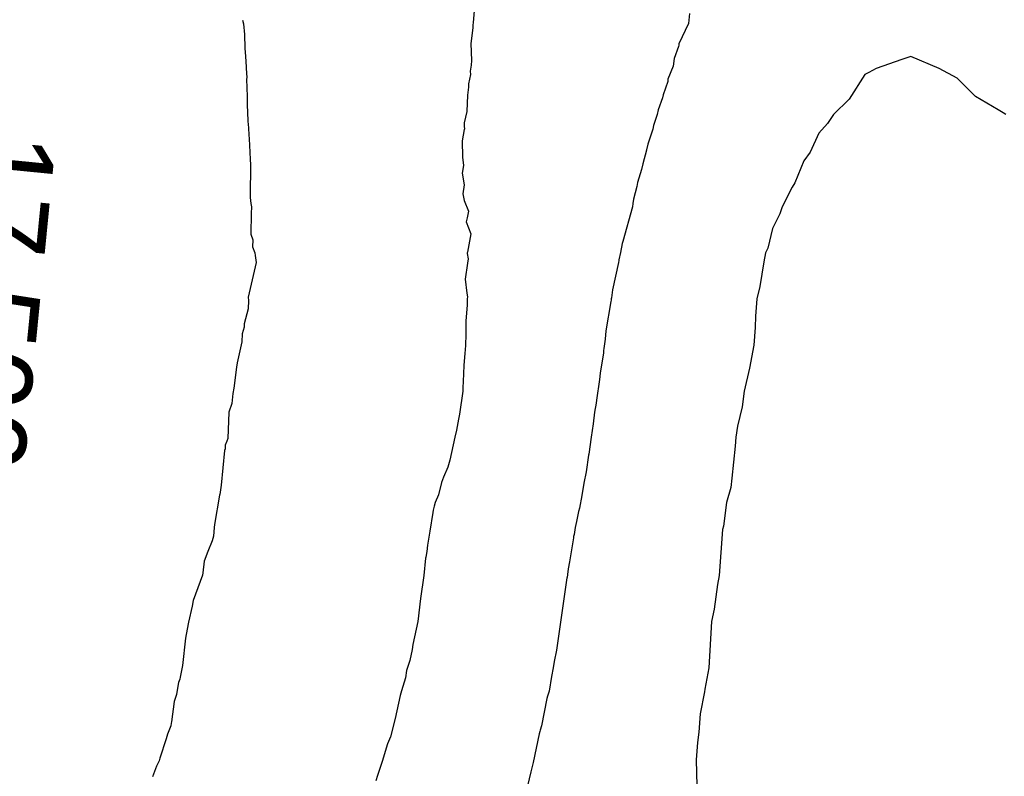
# Model space of a CAD drawing. Extents: x 158343 to 162498, y 431347 to 434500.
# Tile 219 of 248: x 159640 to 159662, y 434070 to 434087. Entities that reach past the tile are written whole.
import ezdxf

# ---------------------------------------------------------------- set-up
doc = ezdxf.new("R2010")
doc.units = 0
doc.header["$LTSCALE"] = 10
doc.header["$MEASUREMENT"] = 0
doc.layers.add('000_arcering', color=8, linetype='CONTINUOUS')
doc.layers.add('def. con-hoogtelijn (index)', color=8, linetype='CONTINUOUS')
doc.styles.add('Style-WORKING', font='WORKING.shx')

# ---------------------------------------------------------------- blocks, each defined once
blk = doc.blocks.new('bestaande hoogtelijnen')
at = {"layer": 'def. con-hoogtelijn (index)'}
for p, q in [((-17.453, 20.443), (-17.489, 20.016)), ((-17.453, 20.443), (-17.489, 20.016)), ((-22.49, 20.072), (-22.467, 19.99)), ((-22.49, 20.072), (-22.467, 19.99)), ((-22.49, 20.072), (-22.467, 19.99)), ((-12.797, 20.214), (-12.815, 20)), ((-12.797, 20.214), (-12.815, 20)), ((-12.797, 20.214), (-12.815, 20)), ((-22.467, 19.99), (-22.448, 19.755)), ((-22.467, 19.99), (-22.448, 19.755)), ((-22.467, 19.99), (-22.448, 19.755)), ((-17.497, 19.899), (-17.537, 19.564)), ((-17.497, 19.899), (-17.537, 19.564)), ((-17.492, 19.961), (-17.497, 19.899)), ((-17.492, 19.961), (-17.497, 19.899)), ((-17.489, 20.016), (-17.492, 19.961)), ((-17.489, 20.016), (-17.492, 19.961)), ((-12.815, 20), (-13.026, 19.553)), ((-12.815, 20), (-13.026, 19.553)), ((-12.815, 20), (-13.026, 19.553)), ((-22.448, 19.755), (-22.435, 19.462)), ((-22.448, 19.755), (-22.435, 19.462)), ((-22.448, 19.755), (-22.435, 19.462)), ((-22.435, 19.462), (-22.427, 19.278)), ((-22.435, 19.462), (-22.427, 19.278)), ((-22.435, 19.462), (-22.427, 19.278)), ((-17.537, 19.564), (-17.52, 19.195)), ((-17.537, 19.564), (-17.52, 19.195)), ((-13.03, 19.494), (-13.13, 19.237)), ((-13.03, 19.494), (-13.13, 19.237)), ((-13.03, 19.494), (-13.13, 19.237)), ((-13.027, 19.526), (-13.03, 19.494)), ((-13.027, 19.526), (-13.03, 19.494)), ((-13.027, 19.526), (-13.03, 19.494)), ((-13.026, 19.553), (-13.027, 19.526)), ((-13.026, 19.553), (-13.027, 19.526)), ((-13.026, 19.553), (-13.027, 19.526)), ((-22.427, 19.278), (-22.41, 19.056)), ((-22.427, 19.278), (-22.41, 19.056)), ((-22.427, 19.278), (-22.41, 19.056)), ((-13.13, 19.237), (-13.15, 19.07)), ((-13.13, 19.237), (-13.15, 19.07)), ((-13.13, 19.237), (-13.15, 19.07)), ((-7.992, 19.279), (-8.189, 19.216)), ((-7.992, 19.279), (-8.189, 19.216)), ((-7.377, 19.019), (-7.992, 19.279)), ((-7.377, 19.019), (-7.992, 19.279)), ((-22.41, 19.056), (-22.409, 19.019)), ((-22.41, 19.056), (-22.409, 19.019)), ((-22.41, 19.056), (-22.409, 19.019)), ((-22.409, 19.019), (-22.398, 18.824)), ((-22.409, 19.019), (-22.398, 18.824)), ((-22.409, 19.019), (-22.398, 18.824)), ((-17.528, 19.093), (-17.549, 18.961)), ((-17.528, 19.093), (-17.549, 18.961)), ((-17.52, 19.195), (-17.528, 19.093)), ((-17.52, 19.195), (-17.528, 19.093)), ((-13.15, 19.07), (-13.263, 18.79)), ((-13.15, 19.07), (-13.263, 18.79)), ((-13.15, 19.07), (-13.263, 18.79)), ((-8.746, 19.019), (-8.904, 18.931)), ((-8.746, 19.019), (-8.904, 18.931)), ((-8.189, 19.216), (-8.746, 19.019)), ((-8.189, 19.216), (-8.746, 19.019)), ((-6.992, 18.812), (-7.377, 19.019)), ((-6.992, 18.812), (-7.377, 19.019)), ((-22.398, 18.824), (-22.399, 18.786)), ((-22.398, 18.824), (-22.399, 18.786)), ((-22.398, 18.824), (-22.399, 18.786)), ((-17.547, 18.887), (-17.586, 18.689)), ((-17.547, 18.887), (-17.586, 18.689)), ((-17.549, 18.961), (-17.547, 18.887)), ((-17.549, 18.961), (-17.547, 18.887)), ((-8.992, 18.89), (-9.331, 18.358)), ((-8.992, 18.89), (-9.331, 18.358)), ((-8.904, 18.931), (-8.992, 18.89)), ((-8.904, 18.931), (-8.992, 18.89)), ((-6.595, 18.416), (-6.992, 18.812)), ((-6.595, 18.416), (-6.992, 18.812)), ((-22.399, 18.786), (-22.384, 18.41)), ((-22.399, 18.786), (-22.384, 18.41)), ((-22.399, 18.786), (-22.384, 18.41)), ((-17.587, 18.614), (-17.611, 18.443)), ((-17.587, 18.614), (-17.611, 18.443)), ((-17.586, 18.689), (-17.587, 18.614)), ((-17.586, 18.689), (-17.587, 18.614)), ((-13.267, 18.739), (-13.368, 18.448)), ((-13.267, 18.739), (-13.368, 18.448)), ((-13.267, 18.739), (-13.368, 18.448)), ((-13.263, 18.79), (-13.267, 18.739)), ((-13.263, 18.79), (-13.267, 18.739)), ((-13.263, 18.79), (-13.267, 18.739)), ((-22.384, 18.41), (-22.388, 18.231)), ((-22.384, 18.41), (-22.388, 18.231)), ((-22.384, 18.41), (-22.388, 18.231)), ((-17.611, 18.443), (-17.621, 18.085)), ((-17.611, 18.443), (-17.621, 18.085)), ((-13.379, 18.382), (-13.476, 18.122)), ((-13.379, 18.382), (-13.476, 18.122)), ((-13.379, 18.382), (-13.476, 18.122)), ((-13.368, 18.448), (-13.379, 18.382)), ((-13.368, 18.448), (-13.379, 18.382)), ((-13.368, 18.448), (-13.379, 18.382)), ((-6.099, 18.125), (-6.595, 18.416)), ((-6.099, 18.125), (-6.595, 18.416)), ((-22.388, 18.231), (-22.371, 17.89)), ((-22.388, 18.231), (-22.371, 17.89)), ((-22.388, 18.231), (-22.371, 17.89)), ((-9.331, 18.358), (-9.673, 18.019)), ((-9.331, 18.358), (-9.673, 18.019)), ((-17.621, 18.085), (-17.679, 17.838)), ((-17.621, 18.085), (-17.679, 17.838)), ((-13.496, 18.023), (-13.577, 17.786)), ((-13.496, 18.023), (-13.577, 17.786)), ((-13.496, 18.023), (-13.577, 17.786)), ((-13.476, 18.122), (-13.496, 18.023)), ((-13.476, 18.122), (-13.496, 18.023)), ((-13.476, 18.122), (-13.496, 18.023)), ((-9.673, 18.019), (-9.799, 17.825)), ((-9.673, 18.019), (-9.799, 17.825)), ((-5.992, 18.055), (-6.099, 18.125)), ((-5.992, 18.055), (-6.099, 18.125)), ((-5.937, 18.019), (-5.992, 18.055)), ((-5.937, 18.019), (-5.992, 18.055)), ((-22.371, 17.89), (-22.371, 17.857)), ((-22.371, 17.89), (-22.371, 17.857)), ((-22.371, 17.89), (-22.371, 17.857)), ((-22.371, 17.857), (-22.369, 17.823)), ((-22.371, 17.857), (-22.369, 17.823)), ((-22.371, 17.857), (-22.369, 17.823)), ((-22.369, 17.823), (-22.339, 17.365)), ((-22.369, 17.823), (-22.339, 17.365)), ((-22.369, 17.823), (-22.339, 17.365)), ((-17.679, 17.838), (-17.68, 17.772)), ((-17.679, 17.838), (-17.68, 17.772)), ((-17.68, 17.772), (-17.677, 17.703)), ((-17.68, 17.772), (-17.677, 17.703)), ((-13.577, 17.786), (-13.589, 17.701)), ((-13.577, 17.786), (-13.589, 17.701)), ((-13.577, 17.786), (-13.589, 17.701)), ((-9.799, 17.825), (-9.992, 17.615)), ((-9.799, 17.825), (-9.992, 17.615)), ((-17.678, 17.696), (-17.728, 17.45)), ((-17.678, 17.696), (-17.728, 17.45)), ((-17.677, 17.703), (-17.678, 17.696)), ((-17.677, 17.703), (-17.678, 17.696)), ((-13.589, 17.701), (-13.696, 17.375)), ((-13.589, 17.701), (-13.696, 17.375)), ((-13.589, 17.701), (-13.696, 17.375)), ((-9.992, 17.615), (-10.179, 17.206)), ((-9.992, 17.615), (-10.179, 17.206)), ((-22.339, 17.365), (-22.333, 17.189)), ((-22.339, 17.365), (-22.333, 17.189)), ((-22.339, 17.365), (-22.333, 17.189)), ((-17.728, 17.45), (-17.717, 17.098)), ((-17.728, 17.45), (-17.717, 17.098)), ((-13.696, 17.375), (-13.725, 17.252)), ((-13.696, 17.375), (-13.725, 17.252)), ((-13.696, 17.375), (-13.725, 17.252)), ((-22.333, 17.189), (-22.326, 17.059)), ((-22.333, 17.189), (-22.326, 17.059)), ((-22.333, 17.189), (-22.326, 17.059)), ((-17.717, 17.098), (-17.694, 16.916)), ((-17.717, 17.098), (-17.694, 16.916)), ((-13.726, 17.248), (-13.809, 16.952)), ((-13.726, 17.248), (-13.809, 16.952)), ((-13.726, 17.248), (-13.809, 16.952)), ((-13.725, 17.252), (-13.726, 17.248)), ((-13.725, 17.252), (-13.726, 17.248)), ((-13.725, 17.252), (-13.726, 17.248)), ((-10.179, 17.206), (-10.314, 17.019)), ((-10.179, 17.206), (-10.314, 17.019)), ((-22.326, 17.059), (-22.324, 17.019)), ((-22.326, 17.059), (-22.324, 17.019)), ((-22.326, 17.059), (-22.324, 17.019)), ((-22.314, 16.968), (-22.326, 16.218)), ((-22.314, 16.968), (-22.326, 16.218)), ((-22.314, 16.968), (-22.326, 16.218)), ((-22.324, 17.019), (-22.314, 16.968)), ((-22.324, 17.019), (-22.314, 16.968)), ((-22.324, 17.019), (-22.314, 16.968)), ((-17.694, 16.916), (-17.724, 16.751)), ((-17.694, 16.916), (-17.724, 16.751)), ((-13.809, 16.952), (-13.834, 16.829)), ((-13.809, 16.952), (-13.834, 16.829)), ((-13.809, 16.952), (-13.834, 16.829)), ((-10.314, 17.019), (-10.512, 16.539)), ((-10.314, 17.019), (-10.512, 16.539)), ((-17.724, 16.751), (-17.682, 16.498)), ((-17.724, 16.751), (-17.682, 16.498)), ((-13.834, 16.829), (-13.92, 16.544)), ((-13.834, 16.829), (-13.92, 16.544)), ((-13.834, 16.829), (-13.92, 16.544)), ((-17.682, 16.498), (-17.709, 16.302)), ((-17.682, 16.498), (-17.709, 16.302)), ((-13.935, 16.462), (-14.008, 16.186)), ((-13.935, 16.462), (-14.008, 16.186)), ((-13.935, 16.462), (-14.008, 16.186)), ((-13.92, 16.544), (-13.935, 16.462)), ((-13.92, 16.544), (-13.935, 16.462)), ((-13.92, 16.544), (-13.935, 16.462)), ((-10.565, 16.446), (-10.785, 16.019)), ((-10.565, 16.446), (-10.785, 16.019)), ((-10.512, 16.539), (-10.565, 16.446)), ((-10.512, 16.539), (-10.565, 16.446)), ((-17.709, 16.302), (-17.681, 16.157)), ((-17.709, 16.302), (-17.681, 16.157)), ((-22.326, 16.218), (-22.305, 16.091)), ((-22.326, 16.218), (-22.305, 16.091)), ((-22.326, 16.218), (-22.305, 16.091)), ((-22.305, 16.091), (-22.291, 16.019)), ((-22.305, 16.091), (-22.291, 16.019)), ((-22.305, 16.091), (-22.291, 16.019)), ((-22.291, 16.019), (-22.299, 15.875)), ((-22.291, 16.019), (-22.299, 15.875)), ((-22.291, 16.019), (-22.299, 15.875)), ((-17.681, 16.157), (-17.59, 15.921)), ((-17.681, 16.157), (-17.59, 15.921)), ((-14.033, 16.019), (-14.242, 15.269)), ((-14.033, 16.019), (-14.242, 15.269)), ((-14.033, 16.019), (-14.242, 15.269)), ((-14.021, 16.088), (-14.033, 16.019)), ((-14.021, 16.088), (-14.033, 16.019)), ((-14.021, 16.088), (-14.033, 16.019)), ((-14.008, 16.186), (-14.021, 16.088)), ((-14.008, 16.186), (-14.021, 16.088)), ((-14.008, 16.186), (-14.021, 16.088)), ((-10.785, 16.019), (-10.836, 15.863)), ((-10.785, 16.019), (-10.836, 15.863)), ((-22.299, 15.875), (-22.309, 15.422)), ((-22.299, 15.875), (-22.309, 15.422)), ((-22.299, 15.875), (-22.309, 15.422)), ((-17.59, 15.921), (-17.613, 15.783)), ((-17.59, 15.921), (-17.613, 15.783)), ((-10.836, 15.863), (-10.992, 15.55)), ((-10.836, 15.863), (-10.992, 15.55)), ((-17.613, 15.783), (-17.638, 15.693)), ((-17.613, 15.783), (-17.638, 15.693)), ((-17.638, 15.693), (-17.539, 15.429)), ((-17.638, 15.693), (-17.539, 15.429)), ((-22.309, 15.422), (-22.263, 15.304)), ((-22.309, 15.422), (-22.263, 15.304)), ((-22.309, 15.422), (-22.263, 15.304)), ((-17.539, 15.429), (-17.611, 15.036)), ((-17.539, 15.429), (-17.611, 15.036)), ((-10.992, 15.55), (-11.096, 15.123)), ((-10.992, 15.55), (-11.096, 15.123)), ((-22.263, 15.304), (-22.273, 15.151)), ((-22.263, 15.304), (-22.273, 15.151)), ((-22.263, 15.304), (-22.273, 15.151)), ((-14.255, 15.224), (-14.291, 15.028)), ((-14.255, 15.224), (-14.291, 15.028)), ((-14.255, 15.224), (-14.291, 15.028)), ((-14.242, 15.269), (-14.255, 15.224)), ((-14.242, 15.269), (-14.255, 15.224)), ((-14.242, 15.269), (-14.255, 15.224)), ((-22.273, 15.151), (-22.223, 15.019)), ((-22.273, 15.151), (-22.223, 15.019)), ((-22.273, 15.151), (-22.223, 15.019)), ((-22.223, 15.019), (-22.214, 14.96)), ((-22.223, 15.019), (-22.214, 14.96)), ((-22.223, 15.019), (-22.214, 14.96)), ((-22.214, 14.96), (-22.194, 14.808)), ((-22.214, 14.96), (-22.194, 14.808)), ((-22.214, 14.96), (-22.194, 14.808)), ((-17.615, 15.019), (-17.618, 15.007)), ((-17.615, 15.019), (-17.618, 15.007)), ((-17.618, 15.007), (-17.598, 14.89)), ((-17.618, 15.007), (-17.598, 14.89)), ((-17.611, 15.036), (-17.615, 15.019)), ((-17.611, 15.036), (-17.615, 15.019)), ((-14.291, 15.028), (-14.324, 14.869)), ((-14.291, 15.028), (-14.324, 14.869)), ((-14.291, 15.028), (-14.324, 14.869)), ((-11.144, 15.019), (-11.186, 14.825)), ((-11.144, 15.019), (-11.186, 14.825)), ((-11.096, 15.123), (-11.144, 15.019)), ((-11.096, 15.123), (-11.144, 15.019)), ((-22.194, 14.808), (-22.368, 14.058)), ((-22.194, 14.808), (-22.368, 14.058)), ((-22.194, 14.808), (-22.368, 14.058)), ((-17.61, 14.799), (-17.66, 14.451)), ((-17.61, 14.799), (-17.66, 14.451)), ((-17.598, 14.89), (-17.61, 14.799)), ((-17.598, 14.89), (-17.61, 14.799)), ((-14.333, 14.809), (-14.464, 14.218)), ((-14.333, 14.809), (-14.464, 14.218)), ((-14.333, 14.809), (-14.464, 14.218)), ((-14.327, 14.854), (-14.333, 14.809)), ((-14.327, 14.854), (-14.333, 14.809)), ((-14.327, 14.854), (-14.333, 14.809)), ((-14.324, 14.869), (-14.327, 14.854)), ((-14.324, 14.869), (-14.327, 14.854)), ((-14.324, 14.869), (-14.327, 14.854)), ((-11.186, 14.825), (-11.266, 14.293)), ((-11.186, 14.825), (-11.266, 14.293)), ((-17.66, 14.451), (-17.621, 14.148)), ((-17.66, 14.451), (-17.621, 14.148)), ((-17.621, 14.148), (-17.609, 14.069)), ((-17.621, 14.148), (-17.609, 14.069)), ((-14.464, 14.218), (-14.49, 14.044)), ((-14.464, 14.218), (-14.49, 14.044)), ((-14.464, 14.218), (-14.49, 14.044)), ((-11.266, 14.293), (-11.337, 14.019)), ((-11.266, 14.293), (-11.337, 14.019)), ((-22.368, 14.058), (-22.362, 13.986)), ((-22.368, 14.058), (-22.362, 13.986)), ((-22.368, 14.058), (-22.362, 13.986)), ((-22.362, 13.986), (-22.363, 13.803)), ((-22.362, 13.986), (-22.363, 13.803)), ((-22.362, 13.986), (-22.363, 13.803)), ((-17.617, 13.894), (-17.646, 13.541)), ((-17.617, 13.894), (-17.646, 13.541)), ((-17.614, 14.019), (-17.617, 13.96)), ((-17.614, 14.019), (-17.617, 13.96)), ((-17.617, 13.96), (-17.617, 13.894)), ((-17.617, 13.96), (-17.617, 13.894)), ((-17.609, 14.069), (-17.614, 14.019)), ((-17.609, 14.069), (-17.614, 14.019)), ((-14.498, 13.966), (-14.608, 13.326)), ((-14.498, 13.966), (-14.608, 13.326)), ((-14.498, 13.966), (-14.608, 13.326)), ((-14.496, 13.995), (-14.498, 13.966)), ((-14.496, 13.995), (-14.498, 13.966)), ((-14.496, 13.995), (-14.498, 13.966)), ((-14.494, 14.02), (-14.496, 13.995)), ((-14.494, 14.02), (-14.496, 13.995)), ((-14.494, 14.02), (-14.496, 13.995)), ((-14.49, 14.044), (-14.494, 14.02)), ((-14.49, 14.044), (-14.494, 14.02)), ((-14.49, 14.044), (-14.494, 14.02)), ((-11.337, 14.019), (-11.361, 13.649)), ((-11.337, 14.019), (-11.361, 13.649)), ((-22.363, 13.803), (-22.451, 13.478)), ((-22.363, 13.803), (-22.451, 13.478)), ((-22.363, 13.803), (-22.451, 13.478)), ((-22.451, 13.478), (-22.451, 13.443)), ((-22.451, 13.478), (-22.451, 13.443)), ((-22.451, 13.478), (-22.451, 13.443)), ((-17.646, 13.541), (-17.649, 13.176)), ((-17.646, 13.541), (-17.649, 13.176)), ((-11.361, 13.649), (-11.37, 13.397)), ((-11.361, 13.649), (-11.37, 13.397)), ((-22.497, 13.263), (-22.502, 13.091)), ((-22.497, 13.263), (-22.502, 13.091)), ((-22.497, 13.263), (-22.502, 13.091)), ((-22.453, 13.407), (-22.497, 13.263)), ((-22.453, 13.407), (-22.497, 13.263)), ((-22.453, 13.407), (-22.497, 13.263)), ((-22.451, 13.443), (-22.453, 13.407)), ((-22.451, 13.443), (-22.453, 13.407)), ((-22.451, 13.443), (-22.453, 13.407)), ((-14.608, 13.326), (-14.623, 13.15)), ((-14.608, 13.326), (-14.623, 13.15)), ((-14.608, 13.326), (-14.623, 13.15)), ((-11.37, 13.397), (-11.397, 13.019)), ((-11.37, 13.397), (-11.397, 13.019)), ((-22.502, 13.091), (-22.607, 12.634)), ((-22.502, 13.091), (-22.607, 12.634)), ((-22.502, 13.091), (-22.607, 12.634)), ((-17.649, 13.176), (-17.655, 13.088)), ((-17.649, 13.176), (-17.655, 13.088)), ((-17.655, 13.088), (-17.654, 13.019)), ((-17.655, 13.088), (-17.654, 13.019)), ((-14.623, 13.15), (-14.654, 12.945)), ((-14.623, 13.15), (-14.654, 12.945)), ((-14.623, 13.15), (-14.654, 12.945)), ((-17.666, 12.845), (-17.691, 12.572)), ((-17.666, 12.845), (-17.691, 12.572)), ((-17.662, 12.917), (-17.666, 12.845)), ((-17.662, 12.917), (-17.666, 12.845)), ((-17.654, 13.019), (-17.662, 12.917)), ((-17.654, 13.019), (-17.662, 12.917)), ((-14.66, 12.85), (-14.735, 12.41)), ((-14.66, 12.85), (-14.735, 12.41)), ((-14.66, 12.85), (-14.735, 12.41)), ((-14.657, 12.901), (-14.66, 12.85)), ((-14.657, 12.901), (-14.66, 12.85)), ((-14.657, 12.901), (-14.66, 12.85)), ((-14.654, 12.945), (-14.657, 12.901)), ((-14.654, 12.945), (-14.657, 12.901)), ((-14.654, 12.945), (-14.657, 12.901)), ((-11.397, 13.019), (-11.492, 12.519)), ((-11.397, 13.019), (-11.492, 12.519)), ((-22.607, 12.634), (-22.621, 12.538)), ((-22.607, 12.634), (-22.621, 12.538)), ((-22.607, 12.634), (-22.621, 12.538)), ((-22.621, 12.538), (-22.677, 12.083)), ((-22.621, 12.538), (-22.677, 12.083)), ((-22.621, 12.538), (-22.677, 12.083)), ((-17.691, 12.572), (-17.7, 12.227)), ((-17.691, 12.572), (-17.7, 12.227)), ((-14.735, 12.41), (-14.747, 12.274)), ((-14.735, 12.41), (-14.747, 12.274)), ((-14.735, 12.41), (-14.747, 12.274)), ((-11.492, 12.519), (-11.612, 12.019)), ((-11.492, 12.519), (-11.612, 12.019)), ((-17.7, 12.227), (-17.71, 12.101)), ((-17.7, 12.227), (-17.71, 12.101)), ((-14.747, 12.274), (-14.815, 11.821)), ((-14.747, 12.274), (-14.815, 11.821)), ((-14.747, 12.274), (-14.815, 11.821)), ((-22.701, 11.967), (-22.723, 11.75)), ((-22.701, 11.967), (-22.723, 11.75)), ((-22.701, 11.967), (-22.723, 11.75)), ((-22.677, 12.083), (-22.701, 11.967)), ((-22.677, 12.083), (-22.701, 11.967)), ((-22.677, 12.083), (-22.701, 11.967)), ((-17.714, 12.019), (-17.78, 11.519)), ((-17.714, 12.019), (-17.78, 11.519)), ((-17.71, 12.101), (-17.714, 12.019)), ((-17.71, 12.101), (-17.714, 12.019)), ((-11.612, 12.019), (-11.655, 11.682)), ((-11.612, 12.019), (-11.655, 11.682)), ((-22.723, 11.75), (-22.788, 11.564)), ((-22.723, 11.75), (-22.788, 11.564)), ((-22.723, 11.75), (-22.788, 11.564)), ((-14.82, 11.758), (-14.853, 11.562)), ((-14.82, 11.758), (-14.853, 11.562)), ((-14.82, 11.758), (-14.853, 11.562)), ((-14.815, 11.821), (-14.82, 11.758)), ((-14.815, 11.821), (-14.82, 11.758)), ((-14.815, 11.821), (-14.82, 11.758)), ((-22.788, 11.564), (-22.807, 10.99)), ((-22.788, 11.564), (-22.807, 10.99)), ((-22.788, 11.564), (-22.807, 10.99)), ((-14.853, 11.562), (-14.886, 11.312)), ((-14.853, 11.562), (-14.886, 11.312)), ((-14.853, 11.562), (-14.886, 11.312)), ((-11.655, 11.682), (-11.751, 11.259)), ((-11.655, 11.682), (-11.751, 11.259)), ((-17.803, 11.408), (-17.851, 11.176)), ((-17.803, 11.408), (-17.851, 11.176)), ((-17.78, 11.519), (-17.803, 11.408)), ((-17.78, 11.519), (-17.803, 11.408)), ((-17.851, 11.176), (-17.885, 11.019)), ((-17.851, 11.176), (-17.885, 11.019)), ((-14.886, 11.312), (-14.93, 11.019)), ((-14.886, 11.312), (-14.93, 11.019)), ((-14.886, 11.312), (-14.93, 11.019)), ((-11.751, 11.259), (-11.788, 11.019)), ((-11.751, 11.259), (-11.788, 11.019)), ((-22.829, 10.931), (-22.864, 10.847)), ((-22.829, 10.931), (-22.864, 10.847)), ((-22.829, 10.931), (-22.864, 10.847)), ((-22.807, 10.99), (-22.829, 10.931)), ((-22.807, 10.99), (-22.829, 10.931)), ((-22.807, 10.99), (-22.829, 10.931)), ((-17.885, 11.019), (-17.991, 10.519)), ((-17.885, 11.019), (-17.991, 10.519)), ((-14.93, 11.019), (-14.979, 10.655)), ((-14.93, 11.019), (-14.979, 10.655)), ((-14.93, 11.019), (-14.979, 10.655)), ((-11.788, 11.019), (-11.801, 10.827)), ((-11.788, 11.019), (-11.801, 10.827)), ((-22.878, 10.729), (-22.948, 9.982)), ((-22.878, 10.729), (-22.948, 9.982)), ((-22.878, 10.729), (-22.948, 9.982)), ((-22.868, 10.769), (-22.878, 10.729)), ((-22.868, 10.769), (-22.878, 10.729)), ((-22.868, 10.769), (-22.878, 10.729)), ((-22.864, 10.847), (-22.868, 10.769)), ((-22.864, 10.847), (-22.868, 10.769)), ((-22.864, 10.847), (-22.868, 10.769)), ((-11.801, 10.827), (-11.876, 10.134)), ((-11.801, 10.827), (-11.876, 10.134)), ((-17.991, 10.519), (-18.034, 10.368)), ((-17.991, 10.519), (-18.034, 10.368)), ((-14.984, 10.628), (-15.034, 10.269)), ((-14.984, 10.628), (-15.034, 10.269)), ((-14.984, 10.628), (-15.034, 10.269)), ((-14.979, 10.655), (-14.984, 10.628)), ((-14.979, 10.655), (-14.984, 10.628)), ((-14.979, 10.655), (-14.984, 10.628)), ((-18.034, 10.368), (-18.128, 10.155)), ((-18.034, 10.368), (-18.128, 10.155)), ((-15.034, 10.269), (-15.086, 10.019)), ((-15.034, 10.269), (-15.086, 10.019)), ((-15.034, 10.269), (-15.086, 10.019)), ((-18.172, 10.037), (-18.241, 9.77)), ((-18.172, 10.037), (-18.241, 9.77)), ((-18.128, 10.155), (-18.172, 10.037)), ((-18.128, 10.155), (-18.172, 10.037)), ((-11.876, 10.134), (-11.901, 9.928)), ((-11.876, 10.134), (-11.901, 9.928)), ((-22.948, 9.982), (-22.982, 9.778)), ((-22.948, 9.982), (-22.982, 9.778)), ((-22.948, 9.982), (-22.982, 9.778)), ((-15.086, 10.019), (-15.131, 9.754)), ((-15.086, 10.019), (-15.131, 9.754)), ((-15.086, 10.019), (-15.131, 9.754)), ((-11.901, 9.928), (-11.992, 9.605)), ((-11.901, 9.928), (-11.992, 9.605)), ((-22.985, 9.762), (-23.095, 9.122)), ((-22.985, 9.762), (-23.095, 9.122)), ((-22.985, 9.762), (-23.095, 9.122)), ((-22.984, 9.766), (-22.985, 9.762)), ((-22.984, 9.766), (-22.985, 9.762)), ((-22.984, 9.766), (-22.985, 9.762)), ((-22.983, 9.773), (-22.984, 9.766)), ((-22.983, 9.773), (-22.984, 9.766)), ((-22.983, 9.773), (-22.984, 9.766)), ((-22.982, 9.778), (-22.983, 9.773)), ((-22.982, 9.778), (-22.983, 9.773)), ((-22.982, 9.778), (-22.983, 9.773)), ((-18.241, 9.77), (-18.309, 9.601)), ((-18.241, 9.77), (-18.309, 9.601)), ((-15.131, 9.754), (-15.183, 9.481)), ((-15.131, 9.754), (-15.183, 9.481)), ((-15.131, 9.754), (-15.183, 9.481)), ((-18.351, 9.438), (-18.361, 9.388)), ((-18.351, 9.438), (-18.361, 9.388)), ((-18.329, 9.521), (-18.351, 9.438)), ((-18.329, 9.521), (-18.351, 9.438)), ((-18.309, 9.601), (-18.329, 9.521)), ((-18.309, 9.601), (-18.329, 9.521)), ((-15.205, 9.405), (-15.242, 9.193)), ((-15.205, 9.405), (-15.242, 9.193)), ((-15.205, 9.405), (-15.242, 9.193)), ((-15.183, 9.481), (-15.205, 9.405)), ((-15.183, 9.481), (-15.205, 9.405)), ((-15.183, 9.481), (-15.205, 9.405)), ((-11.992, 9.605), (-12.061, 9.087)), ((-11.992, 9.605), (-12.061, 9.087)), ((-18.361, 9.388), (-18.429, 8.981)), ((-18.361, 9.388), (-18.429, 8.981)), ((-15.242, 9.193), (-15.276, 9.06)), ((-15.242, 9.193), (-15.276, 9.06)), ((-15.242, 9.193), (-15.276, 9.06)), ((-23.1, 9.063), (-23.116, 8.876)), ((-23.1, 9.063), (-23.116, 8.876)), ((-23.1, 9.063), (-23.116, 8.876)), ((-23.095, 9.122), (-23.1, 9.063)), ((-23.095, 9.122), (-23.1, 9.063)), ((-23.095, 9.122), (-23.1, 9.063)), ((-18.429, 8.981), (-18.479, 8.679)), ((-18.429, 8.981), (-18.479, 8.679)), ((-15.276, 9.06), (-15.296, 8.905)), ((-15.276, 9.06), (-15.296, 8.905)), ((-15.276, 9.06), (-15.296, 8.905)), ((-12.077, 9.019), (-12.15, 8.019)), ((-12.077, 9.019), (-12.15, 8.019)), ((-12.061, 9.087), (-12.077, 9.019)), ((-12.061, 9.087), (-12.077, 9.019)), ((-23.144, 8.769), (-23.239, 8.538)), ((-23.144, 8.769), (-23.239, 8.538)), ((-23.144, 8.769), (-23.239, 8.538)), ((-23.116, 8.876), (-23.144, 8.769)), ((-23.116, 8.876), (-23.144, 8.769)), ((-23.116, 8.876), (-23.144, 8.769)), ((-15.312, 8.839), (-15.398, 8.312)), ((-15.312, 8.839), (-15.398, 8.312)), ((-15.312, 8.839), (-15.398, 8.312)), ((-15.307, 8.864), (-15.312, 8.839)), ((-15.307, 8.864), (-15.312, 8.839)), ((-15.307, 8.864), (-15.312, 8.839)), ((-15.296, 8.905), (-15.307, 8.864)), ((-15.296, 8.905), (-15.307, 8.864)), ((-15.296, 8.905), (-15.307, 8.864)), ((-18.479, 8.679), (-18.492, 8.54)), ((-18.479, 8.679), (-18.492, 8.54)), ((-23.319, 8.33), (-23.346, 8.08)), ((-23.319, 8.33), (-23.346, 8.08)), ((-23.319, 8.33), (-23.346, 8.08)), ((-23.239, 8.538), (-23.319, 8.33)), ((-23.239, 8.538), (-23.319, 8.33)), ((-23.239, 8.538), (-23.319, 8.33)), ((-18.52, 8.393), (-18.553, 8.019)), ((-18.52, 8.393), (-18.553, 8.019)), ((-18.516, 8.417), (-18.52, 8.393)), ((-18.516, 8.417), (-18.52, 8.393)), ((-18.492, 8.54), (-18.516, 8.417)), ((-18.492, 8.54), (-18.516, 8.417)), ((-15.423, 8.161), (-15.44, 8.04)), ((-15.423, 8.161), (-15.44, 8.04)), ((-15.423, 8.161), (-15.44, 8.04)), ((-15.398, 8.312), (-15.423, 8.161)), ((-15.398, 8.312), (-15.423, 8.161)), ((-15.398, 8.312), (-15.423, 8.161)), ((-23.355, 8.027), (-23.555, 7.477)), ((-23.355, 8.027), (-23.555, 7.477)), ((-23.355, 8.027), (-23.555, 7.477)), ((-23.346, 8.08), (-23.355, 8.027)), ((-23.346, 8.08), (-23.355, 8.027)), ((-23.346, 8.08), (-23.355, 8.027)), ((-18.553, 8.019), (-18.632, 7.519)), ((-18.553, 8.019), (-18.632, 7.519)), ((-15.454, 7.966), (-15.493, 7.716)), ((-15.454, 7.966), (-15.493, 7.716)), ((-15.454, 7.966), (-15.493, 7.716)), ((-15.451, 7.978), (-15.454, 7.966)), ((-15.451, 7.978), (-15.454, 7.966)), ((-15.451, 7.978), (-15.454, 7.966)), ((-15.44, 8.04), (-15.451, 7.978)), ((-15.44, 8.04), (-15.451, 7.978)), ((-15.44, 8.04), (-15.451, 7.978)), ((-12.15, 8.019), (-12.186, 7.825)), ((-12.15, 8.019), (-12.186, 7.825)), ((-15.493, 7.716), (-15.678, 6.401)), ((-15.493, 7.716), (-15.678, 6.401)), ((-15.493, 7.716), (-15.678, 6.401)), ((-12.186, 7.825), (-12.259, 7.286)), ((-12.186, 7.825), (-12.259, 7.286)), ((-23.555, 7.477), (-23.58, 7.356)), ((-23.555, 7.477), (-23.58, 7.356)), ((-23.555, 7.477), (-23.58, 7.356)), ((-18.632, 7.519), (-18.685, 7.019)), ((-18.632, 7.519), (-18.685, 7.019)), ((-23.58, 7.356), (-23.66, 7.004)), ((-23.58, 7.356), (-23.66, 7.004)), ((-23.58, 7.356), (-23.66, 7.004)), ((-12.259, 7.286), (-12.315, 7.019)), ((-12.259, 7.286), (-12.315, 7.019)), ((-23.66, 7.004), (-23.712, 6.739)), ((-23.66, 7.004), (-23.712, 6.739)), ((-23.66, 7.004), (-23.712, 6.739)), ((-18.685, 7.019), (-18.792, 6.519)), ((-18.685, 7.019), (-18.792, 6.519)), ((-12.315, 7.019), (-12.377, 6.019)), ((-12.315, 7.019), (-12.377, 6.019)), ((-23.726, 6.662), (-23.788, 6.063)), ((-23.726, 6.662), (-23.788, 6.063)), ((-23.726, 6.662), (-23.788, 6.063)), ((-23.712, 6.739), (-23.726, 6.662)), ((-23.712, 6.739), (-23.726, 6.662)), ((-23.712, 6.739), (-23.726, 6.662)), ((-18.811, 6.414), (-18.86, 6.172)), ((-18.811, 6.414), (-18.86, 6.172)), ((-18.792, 6.519), (-18.811, 6.414)), ((-18.792, 6.519), (-18.811, 6.414)), ((-15.678, 6.401), (-15.732, 6.151)), ((-15.678, 6.401), (-15.732, 6.151)), ((-15.678, 6.401), (-15.732, 6.151)), ((-23.788, 6.063), (-23.842, 5.813)), ((-23.788, 6.063), (-23.842, 5.813)), ((-23.788, 6.063), (-23.842, 5.813)), ((-18.86, 6.172), (-18.929, 5.956)), ((-18.86, 6.172), (-18.929, 5.956)), ((-15.752, 6.019), (-15.787, 5.831)), ((-15.752, 6.019), (-15.787, 5.831)), ((-15.752, 6.019), (-15.787, 5.831)), ((-15.732, 6.151), (-15.752, 6.019)), ((-15.732, 6.151), (-15.752, 6.019)), ((-15.732, 6.151), (-15.752, 6.019)), ((-12.377, 6.019), (-12.459, 5.551)), ((-12.377, 6.019), (-12.459, 5.551)), ((-23.847, 5.769), (-23.879, 5.694)), ((-23.847, 5.769), (-23.879, 5.694)), ((-23.847, 5.769), (-23.879, 5.694)), ((-23.842, 5.813), (-23.847, 5.769)), ((-23.842, 5.813), (-23.847, 5.769)), ((-23.842, 5.813), (-23.847, 5.769)), ((-18.956, 5.802), (-18.985, 5.706)), ((-18.956, 5.802), (-18.985, 5.706)), ((-18.929, 5.956), (-18.956, 5.802)), ((-18.929, 5.956), (-18.956, 5.802)), ((-15.787, 5.831), (-15.84, 5.509)), ((-15.787, 5.831), (-15.84, 5.509)), ((-15.787, 5.831), (-15.84, 5.509)), ((-23.885, 5.661), (-23.918, 5.438)), ((-23.885, 5.661), (-23.918, 5.438)), ((-23.885, 5.661), (-23.918, 5.438)), ((-23.879, 5.694), (-23.885, 5.661)), ((-23.879, 5.694), (-23.885, 5.661)), ((-23.879, 5.694), (-23.885, 5.661)), ((-18.985, 5.706), (-19.044, 5.519)), ((-18.985, 5.706), (-19.044, 5.519)), ((-23.918, 5.438), (-23.97, 5.285)), ((-23.918, 5.438), (-23.97, 5.285)), ((-23.918, 5.438), (-23.97, 5.285)), ((-19.071, 5.417), (-19.178, 4.917)), ((-19.071, 5.417), (-19.178, 4.917)), ((-19.044, 5.519), (-19.071, 5.417)), ((-19.044, 5.519), (-19.071, 5.417)), ((-15.889, 5.353), (-16.005, 4.755)), ((-15.889, 5.353), (-16.005, 4.755)), ((-15.889, 5.353), (-16.005, 4.755)), ((-15.874, 5.401), (-15.889, 5.353)), ((-15.874, 5.401), (-15.889, 5.353)), ((-15.874, 5.401), (-15.889, 5.353)), ((-15.84, 5.509), (-15.874, 5.401)), ((-15.84, 5.509), (-15.874, 5.401)), ((-15.84, 5.509), (-15.874, 5.401)), ((-12.467, 5.493), (-12.562, 5.019)), ((-12.467, 5.493), (-12.562, 5.019)), ((-12.459, 5.551), (-12.467, 5.493)), ((-12.459, 5.551), (-12.467, 5.493)), ((-23.97, 5.285), (-24.025, 4.846)), ((-23.97, 5.285), (-24.025, 4.846)), ((-23.97, 5.285), (-24.025, 4.846)), ((-19.178, 4.917), (-19.281, 4.519)), ((-19.178, 4.917), (-19.281, 4.519)), ((-12.562, 5.019), (-12.593, 4.62)), ((-12.562, 5.019), (-12.593, 4.62)), ((-24.056, 4.724), (-24.112, 4.574)), ((-24.056, 4.724), (-24.112, 4.574)), ((-24.056, 4.724), (-24.112, 4.574)), ((-24.046, 4.759), (-24.056, 4.724)), ((-24.046, 4.759), (-24.056, 4.724)), ((-24.046, 4.759), (-24.056, 4.724)), ((-24.037, 4.814), (-24.046, 4.759)), ((-24.037, 4.814), (-24.046, 4.759)), ((-24.037, 4.814), (-24.046, 4.759)), ((-24.025, 4.846), (-24.037, 4.814)), ((-24.025, 4.846), (-24.037, 4.814)), ((-24.025, 4.846), (-24.037, 4.814)), ((-16.005, 4.755), (-16.034, 4.662)), ((-16.005, 4.755), (-16.034, 4.662)), ((-16.005, 4.755), (-16.034, 4.662)), ((-24.112, 4.574), (-24.145, 4.476)), ((-24.112, 4.574), (-24.145, 4.476)), ((-24.112, 4.574), (-24.145, 4.476)), ((-19.281, 4.517), (-19.345, 4.369)), ((-19.281, 4.517), (-19.345, 4.369)), ((-19.281, 4.519), (-19.281, 4.517)), ((-19.281, 4.519), (-19.281, 4.517)), ((-16.054, 4.58), (-16.182, 3.959)), ((-16.054, 4.58), (-16.182, 3.959)), ((-16.054, 4.58), (-16.182, 3.959)), ((-16.04, 4.631), (-16.054, 4.58)), ((-16.04, 4.631), (-16.054, 4.58)), ((-16.04, 4.631), (-16.054, 4.58)), ((-16.034, 4.662), (-16.04, 4.631)), ((-16.034, 4.662), (-16.04, 4.631)), ((-16.034, 4.662), (-16.04, 4.631)), ((-12.593, 4.62), (-12.619, 4.392)), ((-12.593, 4.62), (-12.619, 4.392)), ((-24.145, 4.476), (-24.279, 4.056)), ((-24.145, 4.476), (-24.279, 4.056)), ((-24.145, 4.476), (-24.279, 4.056)), ((-19.345, 4.369), (-19.457, 3.983)), ((-19.345, 4.369), (-19.457, 3.983)), ((-12.619, 4.392), (-12.65, 4.019)), ((-12.619, 4.392), (-12.65, 4.019)), ((-24.353, 3.88), (-24.438, 3.647)), ((-24.353, 3.88), (-24.438, 3.647)), ((-24.353, 3.88), (-24.438, 3.647)), ((-24.298, 4.001), (-24.353, 3.88)), ((-24.298, 4.001), (-24.353, 3.88)), ((-24.298, 4.001), (-24.353, 3.88)), ((-24.279, 4.056), (-24.298, 4.001)), ((-24.279, 4.056), (-24.298, 4.001)), ((-24.279, 4.056), (-24.298, 4.001)), ((-19.457, 3.983), (-19.561, 3.676)), ((-19.457, 3.983), (-19.561, 3.676)), ((-16.182, 3.959), (-16.233, 3.76)), ((-16.182, 3.959), (-16.233, 3.76)), ((-16.182, 3.959), (-16.233, 3.76)), ((-12.65, 4.019), (-12.626, 3.019)), ((-12.65, 4.019), (-12.626, 3.019)), ((-19.561, 3.676), (-19.597, 3.563)), ((-19.561, 3.676), (-19.597, 3.563)), ((-16.233, 3.76), (-16.309, 3.452)), ((-16.233, 3.76), (-16.309, 3.452)), ((-16.233, 3.76), (-16.309, 3.452))]:
    blk.add_line(p, q, dxfattribs=at)
at = {"layer": 'def. con-hoogtelijn (index)', "style": 'Style-WORKING'}
blk.add_text('17.500', height=1.8, rotation=264.3748, dxfattribs=at).set_placement((-28.319, 17.721))
blk.add_text('17.500', height=1.8, rotation=264.3748, dxfattribs=at).set_placement((-28.319, 17.721))

msp = doc.modelspace()

# ---------------------------------------------------------------- block references
at = {"layer": '000_arcering'}
msp.add_blockref('bestaande hoogtelijnen', (159667.804, 434066.432), dxfattribs=at)

doc.saveas('drawing.dxf')
